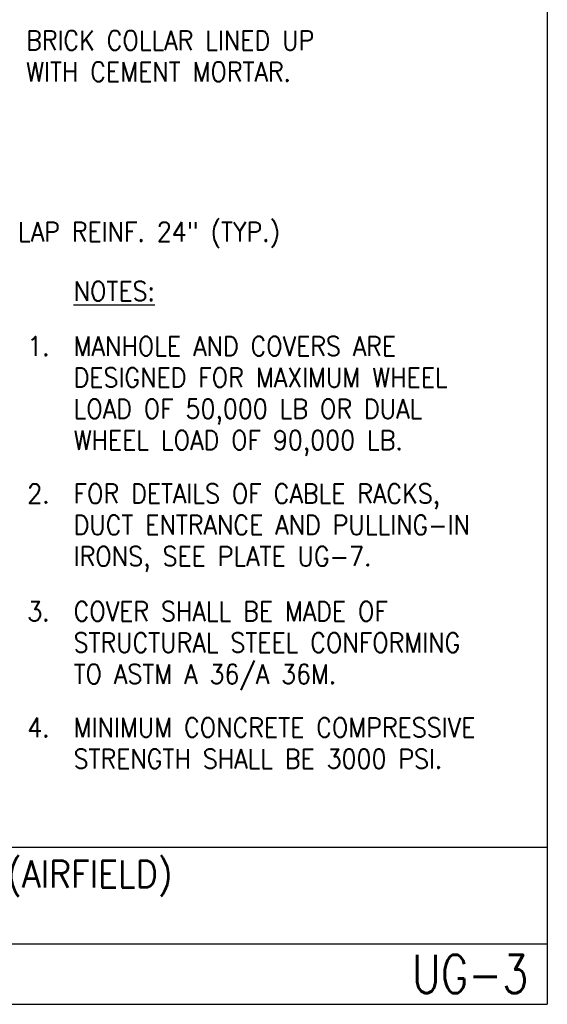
# Model space of a CAD drawing. Extents: x 0 to 7.6, y 0 to 9.85.
# Tile 5 of 6: x 4.88 to 7.6, y 0 to 5.09. Entities that reach past the tile are written whole.
import ezdxf
from ezdxf.enums import TextEntityAlignment as Align

# ---------------------------------------------------------------- set-up
doc = ezdxf.new("R2010")
doc.units = 0
doc.header["$MEASUREMENT"] = 0
doc.layers.add('E-DETL', color=2, linetype='CONTINUOUS')
doc.layers.add('E-DETL-TEXT', color=3, linetype='CONTINUOUS')
doc.styles.add('ROMANS', font='ROMANS.SHX', dxfattribs={"width": 0.8})

msp = doc.modelspace()

# ---------------------------------------------------------------- linework, layer by layer
at = {"layer": 'E-DETL'}
for p, q in [((7.6036, 9.8484), (7.6036, 0)), ((0, 0.8125), (7.6036, 0.8125)), ((0, 0.3125), (7.6036, 0.3125)), ((0, 0), (7.6036, 0))]:
    msp.add_line(p, q, dxfattribs=at)

# ---------------------------------------------------------------- texts
at = {"layer": 'E-DETL-TEXT', "style": 'ROMANS', "width": 0.9}
for s, p in [('BRICK COLLAR LINED UP', (4.9102, 4.9292)), ('WITH CEMENT MORTAR.', (4.9102, 4.7673)), ('LAP REINF. 24" (TYP.)', (4.8685, 3.9407)), ('%%UNOTES:', (5.1559, 3.6341)), ('MANHOLE AND COVERS ARE', (5.1559, 3.3499)), ('DESIGNED FOR MAXIMUM WHEEL', (5.1559, 3.188)), ('LOAD OF 50,000 LB OR DUAL', (5.1559, 3.0261)), ('WHEEL LOAD OF 90,000 LB.', (5.1559, 2.8642)), ('FOR DETAILS OF CABLE RACKS,', (5.1559, 2.588)), ('DUCT ENTRANCE AND PULLING-IN', (5.1559, 2.4261)), ('IRONS, SEE PLATE UG-7.', (5.1559, 2.2642)), ('COVER SHALL BE MADE OF', (5.1559, 1.98)), ('STRUCTURAL STEEL CONFORMING', (5.1559, 1.8181)), ('TO ASTM A 36/A 36M.', (5.1559, 1.6562)), ('MINIMUM CONCRETE COMPRESSIVE', (5.1559, 1.38)), ('STRENGTH SHALL BE 3000 PSI.', (5.1559, 1.2181))]:
    msp.add_text(s, height=0.1, dxfattribs=at).set_placement(p)
for s, p in [('1.  ', (5.1559, 3.3499)), ('2.  ', (5.1559, 2.588)), ('3.  ', (5.1559, 1.98)), ('4.  ', (5.1559, 1.38))]:
    msp.add_text(s, height=0.1, dxfattribs=at).set_placement(p, align=Align.RIGHT)
msp.add_text('STANDARD ELECTRICAL MANHOLE (AIRFIELD)', height=0.14, dxfattribs=at).set_placement((3.8188, 0.6031), align=Align.CENTER)
at = {"layer": 'E-DETL-TEXT', "style": 'ROMANS', "width": 0.8}
msp.add_text('UG-3', height=0.19685, dxfattribs=at).set_placement((7.5055, 0.1563), align=Align.MIDDLE_RIGHT)

doc.saveas('drawing.dxf')
